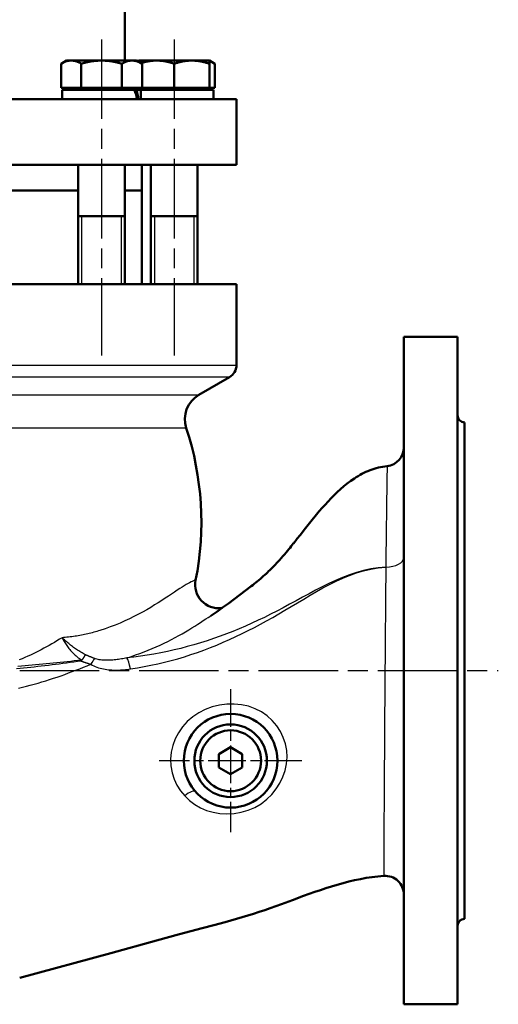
# Model space of a CAD drawing. Header units: millimetres. Extents: x 77 to 1143, y 302 to 1517.
# Tile 3 of 6: x 483 to 687, y 809 to 1230. Entities that reach past the tile are written whole.
import ezdxf

# ---------------------------------------------------------------- set-up
doc = ezdxf.new("R2010")
doc.units = ezdxf.units.MM
doc.header["$LTSCALE"] = 6
doc.linetypes.add('CHAIN', pattern=[0.3543, 0.2362, -0.0295, 0.0591, -0.0295])
for name, color, linetype, lineweight in [('Gewinde(DIN)', 3, 'Continuous', 25), ('Mittellinie(DIN)', 4, 'CHAIN', 25), ('Mittelpunktmarkierung(DIN)', 4, 'CHAIN', 25), ('Sichtbare Kanten(DIN)', 7, 'Continuous', 50), ('Sichtbare tangentiale Kanten(DIN)', 3, 'Continuous', 25)]:
    doc.layers.add(name, color=color, linetype=linetype, lineweight=lineweight)

msp = doc.modelspace()

# ---------------------------------------------------------------- linework, layer by layer
at = {"layer": 'Gewinde(DIN)'}
for p, q in [((509.37, 1145.86), (509.37, 1116.86)), ((526.37, 1116.86), (526.37, 1145.86)), ((540.43, 1145.86), (540.43, 1116.86)), ((557.43, 1116.86), (557.43, 1145.86))]:
    msp.add_line(p, q, dxfattribs=at)
at = {"layer": 'Mittellinie(DIN)', "linetype": 'CHAIN', "ltscale": 23.990969}
for p, q in [((517.87, 1221.4), (517.87, 1086.39)), ((548.93, 1221.4), (548.93, 1086.39)), ((176.91, 951.86), (687.42, 951.86))]:
    msp.add_line(p, q, dxfattribs=at)
at = {"layer": 'Mittelpunktmarkierung(DIN)', "linetype": 'CHAIN', "ltscale": 11.297175}
for p, q in [((573.02, 943.86), (573.02, 882.86)), ((603.52, 913.36), (542.52, 913.36))]:
    msp.add_line(p, q, dxfattribs=at)
at = {"layer": 'Sichtbare Kanten(DIN)'}
for p, q in [((527.77, 1253.86), (527.77, 1212.36)), ((502.87, 1212.36), (500.55, 1211.02)), ((500.55, 1200.66), (500.55, 1211.02)), ((504.88, 1212.36), (502.87, 1212.36)), ((517.87, 1212.36), (504.88, 1212.36)), ((509.21, 1200.66), (509.21, 1211.02)), ((530.86, 1212.36), (517.87, 1212.36)), ((526.53, 1200.66), (526.53, 1211.02)), ((532.87, 1212.36), (530.86, 1212.36)), ((532.87, 1212.36), (535.19, 1211.02)), ((533.93, 1212.36), (533.4, 1212.05)), ((533.93, 1211.75), (533.93, 1212.36)), ((541.43, 1212.36), (533.93, 1212.36)), ((535.19, 1200.66), (535.19, 1211.02)), ((556.43, 1212.36), (541.43, 1212.36)), ((548.93, 1200.66), (548.93, 1211.02)), ((563.93, 1212.36), (556.43, 1212.36)), ((563.93, 1212.36), (563.93, 1211.02)), ((563.93, 1212.36), (566.25, 1211.02)), ((563.93, 1200.66), (563.93, 1211.02)), ((566.25, 1200.66), (566.25, 1211.02)), ((509.21, 1200.66), (500.55, 1200.66)), ((532, 1199.86), (501.07, 1199.86)), ((501.07, 1199.86), (501.07, 1195.86)), ((503.78, 1200.66), (503.78, 1199.86)), ((526.53, 1200.66), (509.21, 1200.66)), ((535.19, 1200.66), (526.53, 1200.66)), ((531.97, 1200.66), (531.97, 1199.86)), ((532, 1199.86), (532.8, 1199.86)), ((534.67, 1199.86), (532.8, 1199.86)), ((534.67, 1199.86), (534.67, 1195.86)), ((565.71, 1199.86), (534.67, 1199.86)), ((534.84, 1200.66), (534.84, 1199.86)), ((548.93, 1200.66), (535.19, 1200.66)), ((563.93, 1200.66), (548.93, 1200.66)), ((563.03, 1200.66), (563.03, 1199.86)), ((566.25, 1200.66), (563.93, 1200.66)), ((565.73, 1198.47), (565.73, 1195.86)), ((290.52, 1195.86), (575.52, 1195.86)), ((575.52, 1167.86), (575.52, 1195.86)), ((290.52, 1167.86), (575.52, 1167.86)), ((507.87, 1167.86), (507.87, 1116.86)), ((527.87, 1167.86), (527.87, 1116.86)), ((535.02, 1167.86), (535.02, 1156.86)), ((538.93, 1167.86), (538.93, 1116.86)), ((558.93, 1167.86), (558.93, 1116.86)), ((474.08, 1156.86), (507.87, 1156.86)), ((474.08, 1156.86), (507.87, 1156.86)), ((527.87, 1156.86), (535.02, 1156.86)), ((527.87, 1156.86), (535.02, 1156.86)), ((535.02, 1156.86), (535.02, 1116.86)), ((507.87, 1145.86), (527.87, 1145.86)), ((538.93, 1145.86), (558.93, 1145.86)), ((575.52, 1116.86), (290.52, 1116.86)), ((575.52, 1082.32), (575.52, 1116.86)), ((647.02, 809.36), (647.02, 1094.36)), ((647.02, 1094.36), (670.02, 1094.36)), ((670.02, 809.36), (670.02, 1094.36)), ((559.45, 1069.58), (572.52, 1077.13)), ((673.02, 845.86), (673.02, 1057.86)), ((569.1, 978.58), (569.43, 978.63)), ((568.02, 916.24), (573.02, 919.13)), ((573.02, 919.13), (578.02, 916.24)), ((568.02, 910.47), (568.02, 916.24)), ((578.02, 916.24), (578.02, 910.47)), ((573.02, 907.58), (568.02, 910.47)), ((578.02, 910.47), (573.02, 907.58)), ((647.02, 809.36), (670.02, 809.36))]:
    msp.add_line(p, q, dxfattribs=at)
at = {"layer": 'Sichtbare Kanten(DIN)', "flags": 128}
for points in [[(504.88, 1212.36), (504.71, 1212.36), (504.53, 1212.35), (504.36, 1212.34), (504.19, 1212.32), (504.02, 1212.3), (503.84, 1212.28), (503.67, 1212.25), (503.5, 1212.21), (503.32, 1212.17), (503.15, 1212.13), (502.97, 1212.08), (502.8, 1212.03), (502.62, 1211.97), (502.44, 1211.91), (502.26, 1211.84), (502.08, 1211.77), (501.89, 1211.7), (501.71, 1211.62), (501.52, 1211.53), (501.33, 1211.44), (501.14, 1211.34), (500.95, 1211.24), (500.75, 1211.13), (500.55, 1211.02)], [(509.21, 1211.02), (509.01, 1211.13), (508.82, 1211.24), (508.62, 1211.34), (508.43, 1211.44), (508.24, 1211.53), (508.05, 1211.62), (507.87, 1211.7), (507.69, 1211.77), (507.5, 1211.84), (507.32, 1211.91), (507.15, 1211.97), (506.97, 1212.03), (506.79, 1212.08), (506.62, 1212.13), (506.44, 1212.17), (506.27, 1212.21), (506.09, 1212.25), (505.92, 1212.28), (505.75, 1212.3), (505.57, 1212.32), (505.4, 1212.34), (505.23, 1212.35), (505.06, 1212.36), (504.88, 1212.36)], [(517.87, 1212.36), (517.52, 1212.36), (517.18, 1212.35), (516.83, 1212.34), (516.49, 1212.32), (516.14, 1212.3), (515.8, 1212.28), (515.45, 1212.25), (515.1, 1212.21), (514.75, 1212.17), (514.4, 1212.13), (514.05, 1212.08), (513.7, 1212.03), (513.34, 1211.97), (512.99, 1211.91), (512.63, 1211.84), (512.26, 1211.77), (511.9, 1211.7), (511.53, 1211.62), (511.15, 1211.53), (510.77, 1211.44), (510.39, 1211.34), (510, 1211.24), (509.61, 1211.13), (509.21, 1211.02)], [(526.53, 1211.02), (526.13, 1211.13), (525.74, 1211.24), (525.35, 1211.34), (524.97, 1211.44), (524.59, 1211.53), (524.22, 1211.62), (523.85, 1211.7), (523.48, 1211.77), (523.12, 1211.84), (522.76, 1211.91), (522.4, 1211.97), (522.04, 1212.03), (521.69, 1212.08), (521.34, 1212.13), (520.99, 1212.17), (520.64, 1212.21), (520.29, 1212.25), (519.95, 1212.28), (519.6, 1212.3), (519.26, 1212.32), (518.91, 1212.34), (518.57, 1212.35), (518.22, 1212.36), (517.87, 1212.36)], [(530.86, 1212.36), (530.69, 1212.36), (530.52, 1212.35), (530.34, 1212.34), (530.17, 1212.32), (530, 1212.3), (529.82, 1212.28), (529.65, 1212.25), (529.48, 1212.21), (529.3, 1212.17), (529.13, 1212.13), (528.95, 1212.08), (528.78, 1212.03), (528.6, 1211.97), (528.42, 1211.91), (528.24, 1211.84), (528.06, 1211.77), (527.87, 1211.7), (527.69, 1211.62), (527.5, 1211.53), (527.31, 1211.44), (527.12, 1211.34), (526.93, 1211.24), (526.73, 1211.13), (526.53, 1211.02)], [(535.19, 1211.02), (534.99, 1211.13), (534.8, 1211.24), (534.6, 1211.34), (534.41, 1211.44), (534.22, 1211.53), (534.04, 1211.62), (533.85, 1211.7), (533.67, 1211.77), (533.48, 1211.84), (533.3, 1211.91), (533.13, 1211.97), (532.95, 1212.03), (532.77, 1212.08), (532.6, 1212.13), (532.42, 1212.17), (532.25, 1212.21), (532.07, 1212.25), (531.9, 1212.28), (531.73, 1212.3), (531.55, 1212.32), (531.38, 1212.34), (531.21, 1212.35), (531.04, 1212.36), (530.86, 1212.36)], [(533.93, 1212.05), (533.92, 1212.05), (533.9, 1212.04), (533.89, 1212.04), (533.87, 1212.04), (533.86, 1212.03), (533.85, 1212.03), (533.83, 1212.02), (533.82, 1212.02), (533.8, 1212.01), (533.79, 1212.01), (533.78, 1212), (533.76, 1212), (533.75, 1212), (533.73, 1211.99), (533.72, 1211.99), (533.7, 1211.98), (533.69, 1211.98), (533.68, 1211.97), (533.66, 1211.97), (533.65, 1211.96), (533.63, 1211.96), (533.62, 1211.95), (533.6, 1211.95), (533.59, 1211.94)], [(541.43, 1212.36), (541.16, 1212.36), (540.89, 1212.35), (540.62, 1212.34), (540.35, 1212.33), (540.08, 1212.31), (539.81, 1212.29), (539.54, 1212.27), (539.27, 1212.24), (539, 1212.21), (538.73, 1212.17), (538.45, 1212.13), (538.18, 1212.09), (537.91, 1212.04), (537.63, 1211.99), (537.35, 1211.94), (537.07, 1211.88), (536.79, 1211.82), (536.5, 1211.76), (536.22, 1211.69), (535.93, 1211.61), (535.64, 1211.54), (535.34, 1211.45), (535.04, 1211.37), (534.74, 1211.28)], [(548.93, 1211.02), (548.59, 1211.13), (548.24, 1211.24), (547.91, 1211.34), (547.58, 1211.44), (547.25, 1211.53), (546.93, 1211.62), (546.6, 1211.7), (546.29, 1211.77), (545.97, 1211.84), (545.66, 1211.91), (545.35, 1211.97), (545.04, 1212.03), (544.74, 1212.08), (544.43, 1212.13), (544.13, 1212.17), (543.83, 1212.21), (543.53, 1212.25), (543.23, 1212.28), (542.93, 1212.3), (542.63, 1212.32), (542.33, 1212.34), (542.03, 1212.35), (541.73, 1212.36), (541.43, 1212.36)], [(556.43, 1212.36), (556.13, 1212.36), (555.83, 1212.35), (555.53, 1212.34), (555.23, 1212.32), (554.93, 1212.3), (554.63, 1212.28), (554.33, 1212.25), (554.03, 1212.21), (553.73, 1212.17), (553.43, 1212.13), (553.12, 1212.08), (552.82, 1212.03), (552.51, 1211.97), (552.2, 1211.91), (551.89, 1211.84), (551.57, 1211.77), (551.26, 1211.7), (550.93, 1211.62), (550.61, 1211.53), (550.28, 1211.44), (549.95, 1211.34), (549.62, 1211.24), (549.28, 1211.13), (548.93, 1211.02)], [(563.93, 1211.02), (563.59, 1211.13), (563.24, 1211.24), (562.91, 1211.34), (562.58, 1211.44), (562.25, 1211.53), (561.93, 1211.62), (561.6, 1211.7), (561.29, 1211.77), (560.97, 1211.84), (560.66, 1211.91), (560.35, 1211.97), (560.04, 1212.03), (559.74, 1212.08), (559.43, 1212.13), (559.13, 1212.17), (558.83, 1212.21), (558.53, 1212.25), (558.23, 1212.28), (557.93, 1212.3), (557.63, 1212.32), (557.33, 1212.34), (557.03, 1212.35), (556.73, 1212.36), (556.43, 1212.36)], [(566.25, 1211.02), (566.15, 1211.08), (566.04, 1211.14), (565.94, 1211.19), (565.84, 1211.25), (565.74, 1211.3), (565.64, 1211.35), (565.54, 1211.4), (565.44, 1211.45), (565.34, 1211.5), (565.25, 1211.54), (565.15, 1211.59), (565.05, 1211.63), (564.96, 1211.68), (564.86, 1211.72), (564.77, 1211.76), (564.67, 1211.79), (564.58, 1211.83), (564.48, 1211.87), (564.39, 1211.9), (564.3, 1211.93), (564.21, 1211.96), (564.11, 1212), (564.02, 1212.02), (563.93, 1212.05)], [(564.52, 975.3), (567.07, 977), (569.6, 978.75), (572.1, 980.52), (574.57, 982.33), (577.02, 984.17), (579.45, 986.03), (581.87, 987.92), (582.48, 988.4), (583.12, 988.9), (583.77, 989.42), (584.42, 989.95), (585.74, 991.06), (586.38, 991.61), (587, 992.16), (587.6, 992.7), (588.18, 993.23), (588.74, 993.76), (589.28, 994.28), (589.81, 994.79), (590.32, 995.29), (590.81, 995.79), (591.29, 996.28), (591.76, 996.76), (592.21, 997.23), (592.65, 997.7), (593.08, 998.15), (593.89, 999.04), (594.66, 999.89), (595.38, 1000.71), (596.06, 1001.5), (596.7, 1002.25), (597.3, 1002.97), (597.87, 1003.66), (598.4, 1004.31), (598.9, 1004.93), (599.38, 1005.51), (599.82, 1006.07), (600.03, 1006.33), (600.13, 1006.46), (600.19, 1006.53), (600.23, 1006.59), (600.3, 1006.67), (600.38, 1006.76), (600.46, 1006.87), (600.64, 1007.09), (600.72, 1007.19), (600.79, 1007.28), (600.94, 1007.47), (601.52, 1008.2), (602.68, 1009.67), (605, 1012.61), (607.34, 1015.54), (609.71, 1018.44), (610.92, 1019.88), (612.14, 1021.3), (613.39, 1022.71), (614.65, 1024.09), (615.94, 1025.45), (617.26, 1026.78), (618.61, 1028.08), (619.99, 1029.34), (621.41, 1030.57), (622.88, 1031.75), (624.38, 1032.87), (625.93, 1033.93), (626.72, 1034.44), (627.52, 1034.92), (628.33, 1035.39), (629.16, 1035.84), (630, 1036.26), (630.85, 1036.66), (631.71, 1037.03), (632.59, 1037.39), (633.48, 1037.71), (634.37, 1038.01), (635.28, 1038.28), (636.19, 1038.52), (637.11, 1038.74), (638.03, 1038.92), (638.96, 1039.07), (639.89, 1039.19)], [(638.48, 864.2), (637.22, 864.11), (635.96, 863.99), (634.7, 863.85), (633.45, 863.69), (630.95, 863.3), (628.46, 862.85), (625.97, 862.33), (623.51, 861.75), (621.05, 861.11), (618.61, 860.43), (616.19, 859.7), (613.78, 858.94), (611.38, 858.14), (608.99, 857.32), (604.23, 855.63), (599.49, 853.89), (594.74, 852.14), (589.98, 850.43), (587.6, 849.61), (585.2, 848.81), (582.79, 848.03), (580.38, 847.28), (575.54, 845.85), (570.67, 844.47), (565.8, 843.14), (560.91, 841.84), (551.13, 839.24), (541.38, 836.59), (521.88, 831.26), (482.88, 820.6)]]:
    msp.add_lwpolyline(points, dxfattribs=at)
at = {"layer": 'Sichtbare Kanten(DIN)'}
for radius in [20, 15.5, 13]:
    msp.add_circle((573.02, 913.36), radius, dxfattribs=at)
for centre, radius, start, end in [((569.52, 1082.32), 6, 300, 0), ((565.45, 1059.19), 12, 120, 198.3132), ((673.02, 1060.86), 3, 180, 270), ((433.02, 1015.36), 127.5, 348.738, 18.3132), ((639.02, 1047.14), 8, 276.2489, 0), ((567.87, 988.5), 10, 168.738, 277.0708), ((639.02, 856.22), 8, 0, 93.8705), ((673.02, 842.86), 3, 90, 180)]:
    msp.add_arc(centre, radius, start, end, dxfattribs=at)
for centre, major_axis, ratio, start_param, end_param in [((517.87, 1198.47), (-10.7, 28.69), 0.451416, 4.455686, 4.593289), ((517.87, 1201.24), (-10.7, 28.69), 0.451416, 4.359496, 4.498015), ((548.93, 1198.47), (0, 29.1), 0.57735, 4.712389, 4.760026)]:
    msp.add_ellipse(centre, major_axis=major_axis, ratio=ratio, start_param=start_param, end_param=end_param, dxfattribs=at)
at = {"layer": 'Sichtbare tangentiale Kanten(DIN)'}
for p, q in [((290.52, 1082.32), (575.52, 1082.32)), ((572.52, 1077.13), (293.52, 1077.13)), ((433.02, 1069.58), (559.45, 1069.58)), ((554.06, 1055.42), (433.02, 1055.42)), ((639.31, 996.03), (639.31, 996.03))]:
    msp.add_line(p, q, dxfattribs=at)
at = {"layer": 'Sichtbare tangentiale Kanten(DIN)', "flags": 128}
for points in [[(639.89, 1039.17), (639.89, 1039.12), (639.89, 1038.97), (639.88, 1038.71), (639.88, 1038.35), (639.87, 1037.88), (639.86, 1037.31), (639.85, 1036.63), (639.84, 1035.84), (639.82, 1034.95), (639.81, 1033.96), (639.79, 1032.87), (639.78, 1031.68), (639.76, 1030.4), (639.74, 1029.02), (639.71, 1027.55), (639.69, 1025.99), (639.67, 1024.34), (639.64, 1022.61), (639.62, 1020.8), (639.59, 1018.91), (639.57, 1016.94), (639.54, 1014.89), (639.51, 1012.77), (639.49, 1010.57), (639.46, 1008.31), (639.43, 1005.98), (639.4, 1003.58), (639.37, 1001.12), (639.34, 998.61), (639.31, 996.03)], [(639.33, 996.03), (636.11, 995.77), (632.94, 995.29), (629.83, 994.6), (626.77, 993.74), (623.76, 992.73), (620.8, 991.6), (617.88, 990.36), (615, 989.03), (612.15, 987.63), (609.32, 986.18), (606.52, 984.69), (603.74, 983.19), (600.98, 981.67), (598.25, 980.18), (595.53, 978.72), (592.82, 977.3), (590.13, 975.92), (587.46, 974.59), (584.79, 973.32), (582.11, 972.08), (579.42, 970.89), (576.71, 969.73), (573.99, 968.61), (571.25, 967.54), (568.49, 966.51), (565.72, 965.52), (562.93, 964.59), (560.14, 963.7), (557.33, 962.86), (554.51, 962.08), (551.68, 961.34), (548.85, 960.66), (546, 960.04), (543.14, 959.47), (540.27, 958.94), (537.39, 958.46), (534.5, 958.02), (531.61, 957.63), (528.71, 957.26)], [(530.24, 952.57), (533.16, 953.04), (536.07, 953.56), (538.96, 954.12), (541.85, 954.74), (544.72, 955.42), (547.58, 956.14), (550.42, 956.93), (553.25, 957.77), (556.07, 958.67), (558.86, 959.62), (561.64, 960.62), (564.4, 961.68), (567.14, 962.78), (569.87, 963.93), (572.57, 965.12), (575.25, 966.36), (577.92, 967.63), (580.57, 968.94), (583.19, 970.29), (585.8, 971.67), (588.4, 973.09), (591.01, 974.55), (593.63, 976.06), (596.26, 977.6), (598.91, 979.19), (601.57, 980.8), (604.25, 982.41), (606.96, 984.02), (609.68, 985.6), (612.44, 987.14), (615.23, 988.62), (618.06, 990.02), (620.93, 991.33), (623.85, 992.53), (626.83, 993.6), (629.86, 994.5), (632.96, 995.23), (636.11, 995.74), (639.33, 996.03)], [(639.31, 996.03), (639.3, 993.26), (639.28, 990.58), (639.26, 987.91), (639.24, 985.23), (639.21, 982.47), (639.19, 979.62), (639.17, 976.75), (639.15, 973.84), (639.12, 970.91), (639.1, 967.97), (639.08, 965.01), (639.05, 962.02), (639.03, 959.02), (639, 956.01), (638.98, 952.99), (638.96, 949.97), (638.93, 946.95), (638.91, 943.94), (638.89, 940.94), (638.87, 937.96), (638.84, 935), (638.82, 932.06), (638.8, 929.14), (638.78, 926.25), (638.76, 923.38), (638.74, 920.55), (638.72, 917.75), (638.71, 915), (638.69, 912.28), (638.67, 909.61), (638.66, 906.99), (638.64, 904.43), (638.63, 901.92), (638.61, 899.47), (638.6, 897.08), (638.59, 894.76), (638.58, 892.51), (638.56, 890.33), (638.55, 888.22), (638.55, 886.19), (638.54, 884.24), (638.53, 882.37), (638.52, 880.57), (638.52, 878.86), (638.51, 877.23), (638.5, 875.69), (638.5, 874.24), (638.5, 872.88), (638.49, 871.61), (638.49, 870.44), (638.49, 869.36), (638.48, 868.39), (638.48, 867.52), (638.48, 866.74), (638.48, 866.07), (638.48, 865.5), (638.48, 865.04), (638.48, 864.67), (638.48, 864.41), (638.48, 864.25), (638.48, 864.2)], [(558.06, 990.46), (558.03, 990.45), (557.91, 990.42), (557.72, 990.37), (557.45, 990.28), (557.09, 990.14), (556.65, 989.95), (556.13, 989.7), (555.52, 989.39), (554.83, 989.02), (554.06, 988.59), (553.2, 988.08), (552.27, 987.5), (551.25, 986.85), (550.16, 986.14), (549, 985.37), (547.76, 984.55), (546.45, 983.68), (545.07, 982.77), (543.62, 981.83), (542.1, 980.86), (540.53, 979.87), (538.88, 978.86), (537.18, 977.86), (535.42, 976.87), (533.6, 975.89), (531.73, 974.92), (529.8, 973.98), (527.81, 973.07), (525.78, 972.18), (523.69, 971.32), (521.55, 970.5), (519.37, 969.72), (517.14, 968.98)], [(528.75, 957.3), (530.61, 957.91), (532.44, 958.54), (534.26, 959.2), (536.05, 959.87), (537.82, 960.57), (539.56, 961.29), (541.27, 962.02), (542.96, 962.78), (544.61, 963.55), (546.23, 964.33), (547.81, 965.13), (549.36, 965.95), (550.87, 966.78), (552.33, 967.61), (553.75, 968.44), (555.13, 969.27), (556.46, 970.08), (557.75, 970.88), (558.99, 971.67), (560.18, 972.44), (561.33, 973.18), (562.44, 973.91), (563.49, 974.6), (564.5, 975.27)], [(517.14, 968.98), (516.51, 968.78), (515.87, 968.58), (515.22, 968.39), (514.57, 968.2), (513.92, 968.02), (513.27, 967.85), (512.61, 967.68), (511.95, 967.53), (511.28, 967.38), (510.62, 967.23), (509.95, 967.1), (509.27, 966.97), (508.6, 966.84), (507.92, 966.73), (507.23, 966.62), (506.55, 966.51), (505.86, 966.41), (505.17, 966.32), (504.48, 966.24), (503.78, 966.16), (503.08, 966.08), (502.38, 966.01), (501.68, 965.95), (500.97, 965.89)], [(500.97, 965.89), (499.89, 965.21), (498.8, 964.55), (497.7, 963.89), (496.6, 963.25), (495.49, 962.62), (494.37, 962), (493.24, 961.39), (492.1, 960.79), (490.96, 960.2), (489.81, 959.62), (488.65, 959.06), (487.48, 958.5), (486.3, 957.96), (485.11, 957.43), (483.92, 956.91), (482.72, 956.41)], [(510.99, 958.61), (510.49, 958.87), (510, 959.13), (509.52, 959.4), (509.04, 959.68), (508.57, 959.96), (508.11, 960.26), (507.65, 960.55), (507.2, 960.85), (506.76, 961.15), (506.33, 961.46), (505.9, 961.77), (505.48, 962.09), (505.07, 962.4), (504.66, 962.72), (504.26, 963.04), (503.87, 963.36), (503.48, 963.68), (503.11, 964), (502.73, 964.32), (502.37, 964.64), (502.01, 964.95), (501.66, 965.27), (501.31, 965.58), (500.97, 965.89)], [(500.97, 965.89), (501.18, 965.48), (501.41, 965.07), (501.64, 964.66), (501.88, 964.24), (502.14, 963.82), (502.4, 963.4), (502.68, 962.98), (502.97, 962.56), (503.27, 962.14), (503.59, 961.72), (503.92, 961.3), (504.26, 960.88), (504.61, 960.47), (504.98, 960.06), (505.36, 959.66), (505.75, 959.26), (506.15, 958.87), (506.57, 958.48), (507, 958.1), (507.45, 957.73), (507.91, 957.37), (508.38, 957.02), (508.87, 956.68), (509.37, 956.35)], [(510.99, 958.61), (510.93, 958.53), (510.87, 958.44), (510.81, 958.35), (510.75, 958.27), (510.69, 958.18), (510.63, 958.09), (510.57, 958), (510.5, 957.91), (510.44, 957.82), (510.37, 957.72), (510.3, 957.63), (510.24, 957.53), (510.17, 957.44), (510.1, 957.34), (510.03, 957.25), (509.96, 957.15), (509.89, 957.05), (509.81, 956.95), (509.74, 956.85), (509.67, 956.75), (509.59, 956.65), (509.52, 956.55), (509.44, 956.45), (509.37, 956.35)], [(509.51, 956.24), (509.58, 956.35), (509.65, 956.45), (509.72, 956.56), (509.79, 956.66), (509.86, 956.76), (509.93, 956.87), (509.99, 956.97), (510.06, 957.07), (510.12, 957.18), (510.19, 957.28), (510.25, 957.38), (510.31, 957.48), (510.37, 957.58), (510.43, 957.67), (510.49, 957.77), (510.55, 957.87), (510.61, 957.96), (510.67, 958.06), (510.72, 958.15), (510.78, 958.25), (510.83, 958.34), (510.88, 958.43), (510.94, 958.52), (510.99, 958.61)], [(514.84, 957.04), (514.68, 957.1), (514.52, 957.16), (514.36, 957.22), (514.21, 957.28), (514.05, 957.35), (513.89, 957.41), (513.73, 957.47), (513.57, 957.54), (513.41, 957.6), (513.25, 957.67), (513.09, 957.73), (512.93, 957.8), (512.77, 957.86), (512.61, 957.93), (512.45, 958), (512.28, 958.07), (512.12, 958.13), (511.96, 958.2), (511.8, 958.27), (511.64, 958.34), (511.48, 958.41), (511.31, 958.47), (511.15, 958.54), (510.99, 958.61)], [(509.18, 955.92), (507.59, 955.71), (506.01, 955.49), (504.44, 955.28), (502.88, 955.07), (501.33, 954.87), (499.78, 954.66), (498.24, 954.47), (496.7, 954.28), (495.18, 954.09), (493.65, 953.91), (492.13, 953.73), (490.61, 953.55), (489.1, 953.39), (487.59, 953.22), (486.08, 953.07), (484.57, 952.91), (483.07, 952.77), (481.57, 952.63)], [(509.17, 956.28), (507.68, 956.12), (506.18, 955.96), (504.69, 955.8), (503.19, 955.64), (501.7, 955.48), (500.2, 955.33), (498.7, 955.17), (497.21, 955.02), (495.71, 954.87), (494.21, 954.72), (492.71, 954.57), (491.2, 954.43), (489.7, 954.28), (488.19, 954.14), (486.67, 954.01), (485.16, 953.87), (483.64, 953.74), (482.11, 953.61)], [(482.36, 944.35), (484.05, 944.75), (485.73, 945.17), (487.41, 945.6), (489.08, 946.06), (490.75, 946.53), (492.4, 947.01), (494.05, 947.51), (495.69, 948.03), (497.32, 948.56), (498.94, 949.11), (500.55, 949.67), (502.16, 950.24), (503.76, 950.83), (505.35, 951.43), (506.94, 952.05), (508.52, 952.67), (510.09, 953.3), (511.66, 953.95), (513.22, 954.62)], [(509.37, 956.35), (509.36, 956.35), (509.35, 956.34), (509.35, 956.33), (509.34, 956.33), (509.33, 956.32), (509.32, 956.32), (509.32, 956.31), (509.31, 956.31), (509.3, 956.31), (509.29, 956.3), (509.28, 956.3), (509.27, 956.3), (509.27, 956.29), (509.26, 956.29), (509.25, 956.29), (509.24, 956.29), (509.23, 956.29), (509.22, 956.28), (509.21, 956.28), (509.21, 956.28), (509.2, 956.28), (509.19, 956.28), (509.18, 956.28), (509.17, 956.28)], [(509.19, 955.92), (509.2, 955.93), (509.21, 955.94), (509.22, 955.95), (509.24, 955.96), (509.25, 955.97), (509.26, 955.98), (509.28, 955.99), (509.29, 956), (509.3, 956.01), (509.32, 956.02), (509.33, 956.03), (509.34, 956.05), (509.36, 956.06), (509.37, 956.07), (509.39, 956.09), (509.4, 956.1), (509.41, 956.12), (509.43, 956.13), (509.44, 956.15), (509.46, 956.16), (509.47, 956.18), (509.48, 956.2), (509.5, 956.22), (509.51, 956.24)], [(509.19, 955.92), (509.35, 955.87), (509.52, 955.81), (509.68, 955.75), (509.85, 955.69), (510.01, 955.64), (510.18, 955.58), (510.35, 955.52), (510.51, 955.47), (510.68, 955.41), (510.85, 955.35), (511.01, 955.3), (511.18, 955.24), (511.35, 955.18), (511.52, 955.13), (511.69, 955.07), (511.85, 955.02), (512.02, 954.97), (512.19, 954.91), (512.36, 954.86), (512.53, 954.81), (512.7, 954.76), (512.87, 954.71), (513.04, 954.66), (513.22, 954.61)], [(513.22, 954.61), (513.85, 954.24), (514.51, 953.9), (515.18, 953.59), (515.87, 953.33), (516.57, 953.09), (517.28, 952.89), (517.99, 952.71), (518.71, 952.56), (519.43, 952.43), (520.15, 952.33), (520.87, 952.25), (521.6, 952.18), (522.32, 952.13), (523.04, 952.1), (523.77, 952.09), (524.49, 952.09), (525.22, 952.1), (525.94, 952.13), (526.66, 952.17), (527.38, 952.23), (528.1, 952.29), (528.82, 952.37), (529.53, 952.46), (530.24, 952.57)], [(528.71, 957.26), (528.12, 957.14), (527.52, 957.03), (526.93, 956.92), (526.33, 956.82), (525.72, 956.72), (525.12, 956.64), (524.52, 956.56), (523.92, 956.49), (523.31, 956.43), (522.71, 956.38), (522.11, 956.33), (521.51, 956.3), (520.91, 956.28), (520.32, 956.27), (519.74, 956.27), (519.16, 956.29), (518.59, 956.32), (518.02, 956.36), (517.46, 956.43), (516.9, 956.51), (516.36, 956.61), (515.84, 956.73), (515.33, 956.87), (514.84, 957.04)], [(553.4, 898.36), (555.43, 896.43), (557.68, 894.74), (560.14, 893.32), (562.77, 892.18), (565.55, 891.34), (568.45, 890.82), (571.45, 890.65), (574.49, 890.82), (577.52, 891.35), (580.5, 892.23), (583.35, 893.46), (586.03, 895.03), (588.45, 896.89), (590.61, 899.01), (592.49, 901.34), (594.07, 903.84), (595.34, 906.49), (596.28, 909.24), (596.88, 912.05), (597.12, 914.9), (596.98, 917.74), (596.45, 920.53), (595.54, 923.24), (594.28, 925.83), (592.7, 928.25), (590.8, 930.48), (588.63, 932.47), (586.19, 934.18), (583.52, 935.58), (580.64, 936.63), (577.61, 937.3), (574.49, 937.59), (571.34, 937.53), (568.21, 937.11), (565.14, 936.35), (562.19, 935.25), (559.4, 933.84), (556.83, 932.12), (554.52, 930.1), (552.48, 927.82), (550.76, 925.33), (549.36, 922.67), (548.32, 919.87), (547.66, 916.99), (547.4, 914.06), (547.53, 911.13), (548.04, 908.27), (548.9, 905.52), (550.1, 902.94), (551.61, 900.54), (553.4, 898.36)]]:
    msp.add_lwpolyline(points, dxfattribs=at)
at = {"layer": 'Sichtbare tangentiale Kanten(DIN)'}
for centre, major_axis, ratio, start_param, end_param in [((639.02, 1000.09), (8, 0), 0.507335, 4.749089, 6.283185), ((639.02, 1000.07), (8, 0), 0.506354, 4.749049, 6.283185), ((507.85, 955.36), (0, -5), 0.268699, 1.684428, 1.755499), ((508.05, 955.42), (4.08, -2.9), 0.30604, 1.426276, 1.463425), ((512.1, 951.63), (-4.08, -6.88), 0.076158, 3.854222, 4.309344), ((529.33, 949.65), (-1.08, 7.93), 0.171953, 5.065441, 5.97489), ((554.23, 896.87), (3.76, 3.3), 0.335308, 0, 1.49859)]:
    msp.add_ellipse(centre, major_axis=major_axis, ratio=ratio, start_param=start_param, end_param=end_param, dxfattribs=at)

doc.saveas('drawing.dxf')
